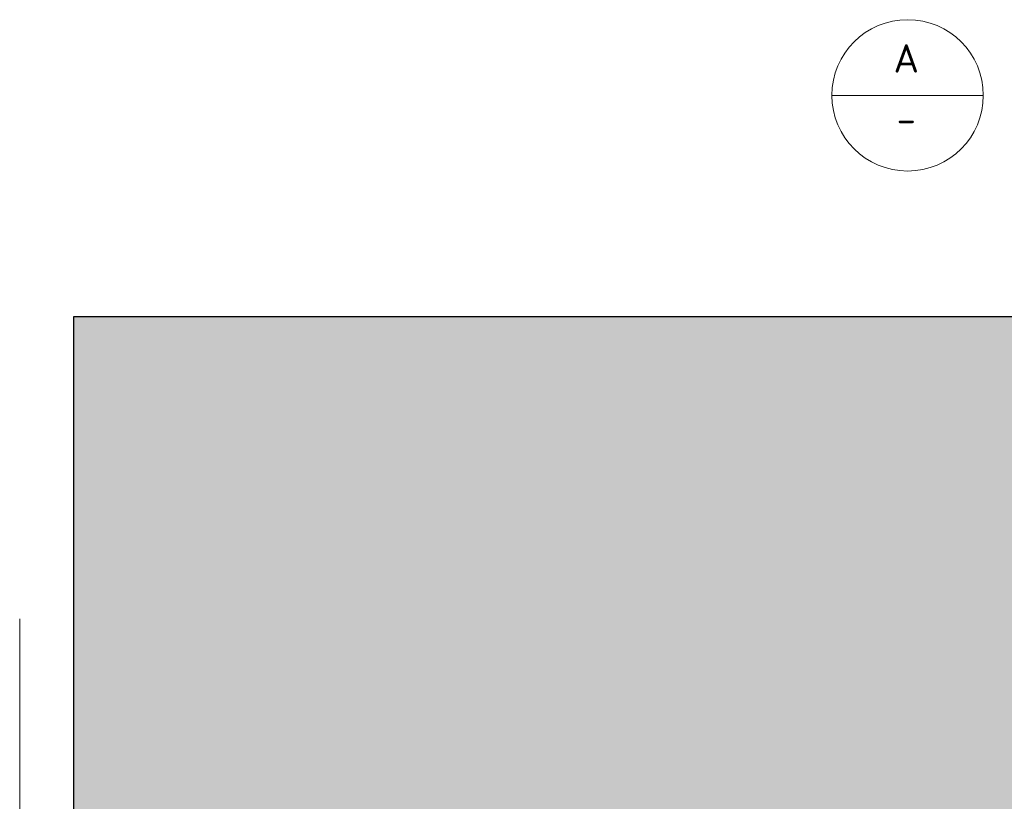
# Model space of a CAD drawing. Header units: metres. Extents: x -38 to 93, y -15 to 21.
# Tile 79 of 194: x 73.46 to 75.28, y -5.15 to -3.7. Entities that reach past the tile are written whole.
import ezdxf

# ---------------------------------------------------------------- set-up
doc = ezdxf.new("R2010")
doc.units = ezdxf.units.M
doc.linetypes.add('______11', pattern=[0.5, 0.4, -0.05, 0, -0.05])
doc.linetypes.add('______5', pattern=[1.1, 0.8, -0.1, 0.1, -0.1])
for name, color, linetype, lineweight in [('XR$3$Осевая линия (1)', 7, '______5', 13), ('XR$3$Перекрытие (1)', 7, 'Continuous', 35), ('XR$5$Перекрытие (1)', 7, 'Continuous', 35)]:
    doc.layers.add(name, color=color, linetype=linetype, lineweight=lineweight)
doc.styles.add('ISOCPEUR', font='txt')

msp = doc.modelspace()

# ---------------------------------------------------------------- hatches: boundary and pattern name
at = {"linetype": 'Continuous', "lineweight": 13, "true_color": 0xf1f1f1, "transparency": 33554687}
msp.add_hatch(color=7, dxfattribs=at).paths.add_polyline_path([(76.9056, -4.2499), (73.5556, -4.2499), (73.5556, -5.8499), (76.9056, -5.8499)])

# ---------------------------------------------------------------- linework, layer by layer
at = {"color": 7, "linetype": 'Continuous', "lineweight": 13, "transparency": 33554687}
msp.add_line((74.9579, -3.8407), (75.2379, -3.8407), dxfattribs=at)
msp.add_line((74.9579, -3.8407), (75.2379, -3.8407), dxfattribs=at)
msp.add_circle((75.0979, -3.8407), 0.14, dxfattribs=at)
msp.add_circle((75.0979, -3.8407), 0.14, dxfattribs=at)
at = {"layer": 'XR$3$Осевая линия (1)', "color": 253, "linetype": '______11', "lineweight": 13, "true_color": 0xa0a0a0, "transparency": 33554687}
msp.add_line((73.4555, -4.8093), (73.4555, -7.5493), dxfattribs=at)
at = {"layer": 'XR$3$Перекрытие (1)', "color": 7, "linetype": 'Continuous', "lineweight": 25, "transparency": 33554687}
for p, q in [((73.5556, -5.6699), (73.5556, -4.2499)), ((73.5556, -4.2499), (76.9056, -4.2499))]:
    msp.add_line(p, q, dxfattribs=at)
at = {"layer": 'XR$5$Перекрытие (1)', "color": 7, "linetype": 'Continuous', "lineweight": 25, "transparency": 33554687}
for p, q in [((73.5556, -5.6699), (73.5556, -4.2499)), ((73.5556, -4.2499), (76.9056, -4.2499))]:
    msp.add_line(p, q, dxfattribs=at)

# ---------------------------------------------------------------- texts
at = {"color": 7, "linetype": 'Continuous', "lineweight": 13, "transparency": 33554687, "char_height": 0.0525, "attachment_point": 5, "style": 'ISOCPEUR'}
for s, insert, width in [('\\A1;{\\fISOCPEUR|i0|b0;\\H0.052500;\\W1.000000;\\C7;А}\\P', (75.0954, -3.7724), 0.068727), ('\\A1;{\\fISOCPEUR|i0|b0;\\H0.052500;\\W1.000000;\\C7;А}\\P', (75.0954, -3.7724), 0.068727), ('\\A1;{\\fISOCPEUR|i0|b0;\\H0.052500;\\W1.000000;\\C7;-}\\P', (75.0954, -3.8844), 0.057167), ('\\A1;{\\fISOCPEUR|i0|b0;\\H0.052500;\\W1.000000;\\C7;-}\\P', (75.0954, -3.8844), 0.057167)]:
    msp.add_mtext(s, dxfattribs=dict(at, insert=insert, width=width))

doc.saveas('drawing.dxf')
